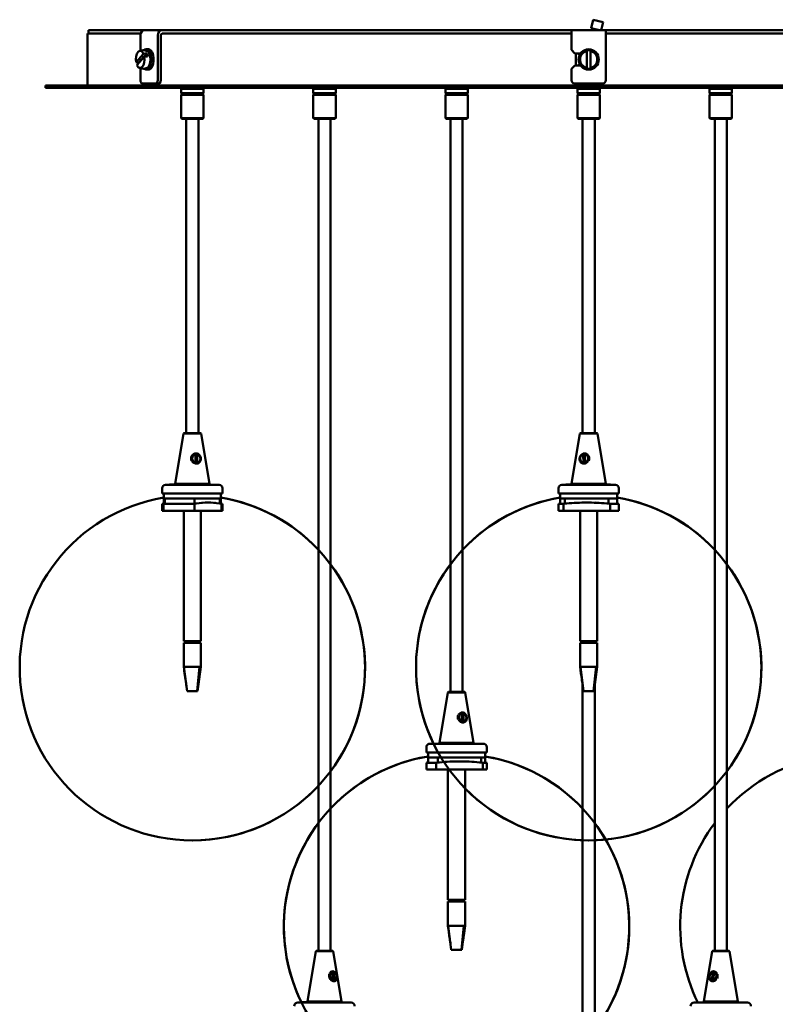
# Model space of a CAD drawing. Header units: millimetres. Extents: x 118 to 2000, y 588 to 2805.
# Tile 3 of 8: x 118 to 556, y 2061 to 2631. Entities that reach past the tile are written whole.
import ezdxf

# ---------------------------------------------------------------- set-up
doc = ezdxf.new("R2010")
doc.units = ezdxf.units.MM
doc.header["$LTSCALE"] = 10
doc.layers.add('Widoczne (ISO)', color=7, linetype='Continuous', lineweight=50)

msp = doc.modelspace()

# ---------------------------------------------------------------- linework, layer by layer
at = {"layer": 'Widoczne (ISO)', "linetype": 'Continuous', "lineweight": 50}
for p, q in [((450.46, 2631.18), (449.25, 2626.33)), ((450.46, 2631.18), (456.28, 2629.73)), ((157.82, 2625.14), (190.57, 2625.14)), ((157.82, 2623.14), (157.82, 2625.14)), ((190.57, 2625.14), (200.57, 2625.14)), ((200.57, 2625.14), (200.98, 2625.14)), ((202.33, 2625.14), (200.98, 2625.14)), ((202.33, 2625.14), (436.85, 2625.14)), ((437.82, 2625.14), (436.85, 2625.14)), ((437.82, 2625.14), (457.82, 2625.14)), ((437.82, 2625.14), (437.82, 2622.14)), ((449.25, 2626.33), (454.04, 2625.14)), ((449.74, 2626.21), (449.47, 2625.14)), ((456.28, 2629.73), (455.14, 2625.14)), ((458.78, 2625.14), (457.82, 2625.14)), ((457.82, 2622.14), (457.82, 2625.14)), ((458.78, 2625.14), (693.3, 2625.14)), ((188.12, 2623.14), (157.32, 2623.14)), ((157.32, 2593.14), (157.32, 2623.14)), ((187.97, 2613.64), (187.97, 2622.14)), ((197.97, 2622.14), (197.97, 2596.14)), ((199.71, 2622.14), (199.71, 2596.14)), ((200.98, 2623.14), (200.57, 2623.14)), ((200.98, 2623.14), (201.45, 2623.14)), ((437.7, 2623.14), (201.45, 2623.14)), ((437.7, 2623.14), (437.82, 2623.14)), ((437.82, 2613.64), (437.82, 2622.14)), ((457.82, 2623.14), (457.93, 2623.14)), ((457.82, 2622.14), (457.82, 2596.14)), ((457.93, 2623.14), (694.19, 2623.14)), ((188.12, 2613.34), (187.97, 2613.64)), ((192.63, 2614.04), (191.24, 2614.04)), ((439.82, 2611.64), (437.82, 2613.64)), ((446.82, 2613.43), (446.82, 2613.04)), ((448.82, 2613.04), (448.82, 2613.43)), ((185.41, 2606.56), (189.65, 2611.46)), ((190.15, 2609.72), (185.91, 2604.82)), ((186.97, 2606.36), (191.55, 2611.65)), ((439.82, 2611.64), (443.07, 2611.64)), ((440.3, 2611.64), (440.3, 2604.64)), ((446.82, 2603.24), (446.82, 2613.04)), ((448.82, 2613.04), (448.82, 2603.24)), ((187.97, 2602.64), (188.12, 2602.94)), ((187.97, 2596.14), (187.97, 2602.64)), ((192.63, 2602.24), (191.24, 2602.24)), ((437.82, 2602.64), (439.82, 2604.64)), ((437.82, 2596.14), (437.82, 2602.64)), ((443.07, 2604.64), (439.82, 2604.64)), ((446.82, 2603.24), (446.82, 2602.85)), ((448.82, 2602.85), (448.82, 2603.24)), ((762.82, 2593.14), (132.82, 2593.14)), ((132.82, 2591.64), (132.82, 2593.14)), ((132.82, 2591.64), (762.82, 2591.64)), ((196.97, 2594.14), (188.97, 2594.14)), ((196.97, 2594.14), (198.71, 2594.14)), ((212.03, 2591.64), (211.53, 2591.14)), ((224.53, 2591.14), (211.53, 2591.14)), ((211.53, 2588.64), (211.53, 2591.14)), ((224.03, 2591.64), (224.53, 2591.14)), ((224.53, 2588.64), (224.53, 2591.14)), ((288.63, 2591.64), (288.13, 2591.14)), ((301.13, 2591.14), (288.13, 2591.14)), ((288.13, 2588.64), (288.13, 2591.14)), ((300.63, 2591.64), (301.13, 2591.14)), ((301.13, 2588.64), (301.13, 2591.14)), ((365.22, 2591.64), (364.72, 2591.14)), ((377.72, 2591.14), (364.72, 2591.14)), ((364.72, 2588.64), (364.72, 2591.14)), ((377.22, 2591.64), (377.72, 2591.14)), ((377.72, 2588.64), (377.72, 2591.14)), ((455.82, 2594.14), (439.82, 2594.14)), ((440.3, 2594.14), (440.3, 2593.14)), ((441.82, 2591.64), (441.32, 2591.14)), ((454.32, 2591.14), (441.32, 2591.14)), ((441.32, 2588.64), (441.32, 2591.14)), ((453.82, 2591.64), (454.32, 2591.14)), ((454.32, 2588.64), (454.32, 2591.14)), ((455.33, 2593.14), (455.33, 2594.14)), ((518.41, 2591.64), (517.91, 2591.14)), ((530.91, 2591.14), (517.91, 2591.14)), ((517.91, 2588.64), (517.91, 2591.14)), ((530.41, 2591.64), (530.91, 2591.14)), ((530.91, 2588.64), (530.91, 2591.14)), ((211.53, 2588.64), (224.53, 2588.64)), ((212.03, 2588.14), (211.53, 2588.64)), ((212.03, 2588.14), (211.53, 2587.64)), ((224.53, 2587.64), (211.53, 2587.64)), ((211.53, 2587.64), (211.53, 2574.14)), ((224.03, 2588.14), (212.03, 2588.14)), ((212.03, 2588.14), (224.03, 2588.14)), ((224.03, 2588.14), (224.53, 2588.64)), ((224.03, 2588.14), (224.53, 2587.64)), ((224.53, 2587.64), (224.53, 2574.14)), ((288.13, 2588.64), (301.13, 2588.64)), ((288.63, 2588.14), (288.13, 2588.64)), ((288.63, 2588.14), (288.13, 2587.64)), ((301.13, 2587.64), (288.13, 2587.64)), ((288.13, 2587.64), (288.13, 2574.14)), ((300.63, 2588.14), (288.63, 2588.14)), ((288.63, 2588.14), (300.63, 2588.14)), ((300.63, 2588.14), (301.13, 2588.64)), ((300.63, 2588.14), (301.13, 2587.64)), ((301.13, 2587.64), (301.13, 2574.14)), ((364.72, 2588.64), (377.72, 2588.64)), ((365.22, 2588.14), (364.72, 2588.64)), ((365.22, 2588.14), (364.72, 2587.64)), ((377.72, 2587.64), (364.72, 2587.64)), ((364.72, 2587.64), (364.72, 2574.14)), ((377.22, 2588.14), (365.22, 2588.14)), ((365.22, 2588.14), (377.22, 2588.14)), ((377.22, 2588.14), (377.72, 2588.64)), ((377.22, 2588.14), (377.72, 2587.64)), ((377.72, 2587.64), (377.72, 2574.14)), ((441.32, 2588.64), (454.32, 2588.64)), ((441.82, 2588.14), (441.32, 2588.64)), ((441.82, 2588.14), (441.32, 2587.64)), ((454.32, 2587.64), (441.32, 2587.64)), ((441.32, 2587.64), (441.32, 2574.14)), ((453.82, 2588.14), (441.82, 2588.14)), ((441.82, 2588.14), (453.82, 2588.14)), ((453.82, 2588.14), (454.32, 2588.64)), ((453.82, 2588.14), (454.32, 2587.64)), ((454.32, 2587.64), (454.32, 2574.14)), ((517.91, 2588.64), (530.91, 2588.64)), ((518.41, 2588.14), (517.91, 2588.64)), ((518.41, 2588.14), (517.91, 2587.64)), ((530.91, 2587.64), (517.91, 2587.64)), ((517.91, 2587.64), (517.91, 2574.14)), ((530.41, 2588.14), (518.41, 2588.14)), ((518.41, 2588.14), (530.41, 2588.14)), ((530.41, 2588.14), (530.91, 2588.64)), ((530.41, 2588.14), (530.91, 2587.64)), ((530.91, 2587.64), (530.91, 2574.14)), ((211.53, 2574.14), (224.53, 2574.14)), ((212.03, 2573.64), (211.53, 2574.14)), ((224.03, 2573.64), (212.03, 2573.64)), ((214.53, 2573.64), (214.53, 2391.64)), ((221.53, 2573.64), (221.53, 2391.64)), ((224.03, 2573.64), (224.53, 2574.14)), ((288.13, 2574.14), (301.13, 2574.14)), ((288.63, 2573.64), (288.13, 2574.14)), ((300.63, 2573.64), (288.63, 2573.64)), ((291.13, 2573.64), (291.13, 2091.64)), ((298.13, 2573.64), (298.13, 2091.64)), ((300.63, 2573.64), (301.13, 2574.14)), ((364.72, 2574.14), (377.72, 2574.14)), ((365.22, 2573.64), (364.72, 2574.14)), ((377.22, 2573.64), (365.22, 2573.64)), ((367.72, 2573.64), (367.72, 2241.64)), ((374.72, 2573.64), (374.72, 2241.64)), ((377.22, 2573.64), (377.72, 2574.14)), ((441.32, 2574.14), (454.32, 2574.14)), ((441.82, 2573.64), (441.32, 2574.14)), ((453.82, 2573.64), (441.82, 2573.64)), ((444.32, 2573.64), (444.32, 2391.64)), ((451.32, 2573.64), (451.32, 2391.64)), ((453.82, 2573.64), (454.32, 2574.14)), ((517.91, 2574.14), (530.91, 2574.14)), ((518.41, 2573.64), (517.91, 2574.14)), ((530.41, 2573.64), (518.41, 2573.64)), ((520.91, 2091.64), (520.91, 2573.64)), ((527.91, 2091.64), (527.91, 2573.64)), ((530.41, 2573.64), (530.91, 2574.14)), ((212.98, 2391.34), (208.13, 2362.24)), ((213.33, 2391.64), (212.98, 2391.34)), ((223.08, 2391.34), (212.98, 2391.34)), ((213.33, 2391.64), (222.73, 2391.64)), ((222.73, 2391.64), (223.08, 2391.34)), ((223.08, 2391.34), (227.93, 2362.24)), ((442.77, 2391.34), (437.92, 2362.24)), ((443.12, 2391.64), (442.77, 2391.34)), ((452.87, 2391.34), (442.77, 2391.34)), ((443.12, 2391.64), (452.52, 2391.64)), ((452.52, 2391.64), (452.87, 2391.34)), ((452.87, 2391.34), (457.72, 2362.24)), ((219.84, 2374.5), (219.83, 2379.33)), ((220.78, 2379.28), (220.8, 2374.46)), ((444.74, 2374.45), (444.68, 2379.27)), ((445.62, 2379.34), (445.67, 2374.52)), ((220.33, 2378.99), (220.34, 2374.39)), ((445.2, 2378.98), (445.26, 2374.39)), ((208.13, 2362.24), (227.93, 2362.24)), ((208.13, 2361.84), (208.13, 2362.24)), ((227.93, 2361.74), (227.93, 2362.24)), ((437.92, 2362.24), (457.72, 2362.24)), ((437.92, 2361.84), (437.92, 2362.24)), ((457.72, 2361.74), (457.72, 2362.24)), ((200.53, 2356.64), (200.53, 2359.64)), ((235.53, 2356.64), (200.53, 2356.64)), ((201.53, 2353.64), (201.53, 2356.64)), ((233.53, 2361.64), (202.53, 2361.64)), ((204.82, 2361.84), (208.29, 2361.84)), ((204.82, 2361.84), (204.82, 2361.64)), ((208.29, 2361.74), (219.73, 2361.74)), ((219.73, 2361.84), (225.22, 2361.84)), ((225.22, 2361.84), (225.22, 2361.64)), ((225.22, 2361.74), (227.93, 2361.74)), ((227.83, 2361.64), (227.93, 2361.74)), ((234.53, 2353.64), (234.53, 2356.64)), ((235.53, 2356.64), (235.53, 2359.64)), ((430.32, 2356.64), (430.32, 2359.64)), ((465.32, 2356.64), (430.32, 2356.64)), ((431.32, 2353.64), (431.32, 2356.64)), ((463.32, 2361.64), (432.32, 2361.64)), ((434.62, 2361.84), (438.04, 2361.84)), ((434.62, 2361.84), (434.62, 2361.64)), ((438.04, 2361.74), (449.35, 2361.74)), ((449.35, 2361.84), (454.84, 2361.84)), ((454.84, 2361.84), (454.84, 2361.64)), ((454.84, 2361.74), (457.72, 2361.74)), ((457.62, 2361.64), (457.72, 2361.74)), ((457.72, 2361.84), (460.49, 2361.84)), ((460.49, 2361.84), (460.49, 2361.64)), ((464.32, 2353.64), (464.32, 2356.64)), ((465.32, 2356.64), (465.32, 2359.64)), ((201.21, 2350.64), (200.53, 2350.64)), ((200.53, 2346.64), (200.53, 2350.64)), ((201.21, 2350.64), (201.21, 2346.64)), ((219.24, 2350.64), (201.21, 2350.64)), ((234.53, 2353.64), (201.53, 2353.64)), ((201.53, 2350.78), (201.53, 2353.64)), ((202.13, 2353.64), (219.34, 2353.64)), ((202.13, 2350.78), (202.13, 2353.64)), ((219.24, 2346.64), (219.24, 2350.64)), ((219.34, 2350.78), (219.34, 2353.64)), ((233.93, 2350.81), (233.93, 2353.64)), ((234.53, 2350.78), (234.53, 2353.64)), ((235.53, 2350.64), (234.85, 2350.64)), ((234.85, 2350.64), (234.85, 2346.64)), ((235.53, 2346.64), (235.53, 2350.64)), ((433.13, 2350.64), (430.32, 2350.64)), ((430.32, 2346.64), (430.32, 2350.64)), ((464.32, 2353.64), (431.32, 2353.64)), ((431.32, 2353.64), (434.06, 2353.64)), ((431.32, 2350.78), (431.32, 2353.64)), ((433.13, 2346.64), (433.13, 2350.64)), ((434.06, 2350.78), (434.06, 2353.64)), ((459.38, 2353.64), (464.32, 2353.64)), ((459.38, 2350.78), (459.38, 2353.64)), ((460.21, 2350.64), (460.21, 2346.64)), ((465.32, 2350.64), (460.21, 2350.64)), ((464.32, 2350.78), (464.32, 2353.64)), ((465.32, 2346.64), (465.32, 2350.64)), ((201.21, 2346.64), (200.53, 2346.64)), ((219.24, 2346.64), (201.21, 2346.64)), ((213.03, 2346.64), (213.03, 2271.14)), ((234.85, 2346.64), (219.24, 2346.64)), ((223.03, 2346.64), (223.03, 2271.14)), ((235.53, 2346.64), (234.85, 2346.64)), ((433.13, 2346.64), (430.32, 2346.64)), ((460.21, 2346.64), (433.13, 2346.64)), ((442.82, 2346.64), (442.82, 2271.14)), ((452.82, 2346.64), (452.82, 2271.14)), ((465.32, 2346.64), (460.21, 2346.64)), ((213.03, 2271.14), (223.03, 2271.14)), ((213.85, 2270.14), (213.85, 2271.14)), ((215.96, 2271.14), (215.96, 2270.14)), ((218.8, 2270.14), (218.8, 2271.14)), ((221.74, 2271.14), (221.74, 2270.14)), ((222.21, 2270.14), (222.21, 2271.14)), ((442.82, 2271.14), (452.82, 2271.14)), ((443.65, 2270.14), (443.65, 2271.14)), ((445.81, 2271.14), (445.81, 2270.14)), ((448.65, 2270.14), (448.65, 2271.14)), ((451.56, 2271.14), (451.56, 2270.14)), ((451.98, 2270.14), (451.98, 2271.14)), ((223.03, 2270.14), (213.03, 2270.14)), ((213.03, 2270.14), (213.03, 2256.14)), ((223.03, 2270.14), (223.03, 2256.14)), ((452.82, 2270.14), (442.82, 2270.14)), ((442.82, 2270.14), (442.82, 2256.14)), ((452.82, 2270.14), (452.82, 2256.14)), ((213.03, 2256.14), (213.19, 2256.14)), ((214.95, 2242.14), (213.19, 2256.14)), ((213.19, 2256.14), (222.24, 2256.14)), ((220.87, 2242.14), (222.24, 2256.14)), ((222.24, 2256.14), (223.03, 2256.14)), ((442.82, 2256.14), (443, 2256.14)), ((444.74, 2242.14), (443, 2256.14)), ((443, 2256.14), (452.07, 2256.14)), ((450.68, 2242.14), (452.07, 2256.14)), ((452.07, 2256.14), (452.82, 2256.14)), ((221.11, 2242.14), (221.44, 2244.76)), ((444.32, 2245.49), (444.32, 1941.64)), ((450.89, 2242.14), (451.18, 2244.43)), ((451.32, 2245.51), (451.32, 1941.64)), ((216.04, 2242.14), (214.95, 2242.14)), ((219.79, 2242.14), (216.04, 2242.14)), ((220.87, 2242.14), (219.79, 2242.14)), ((221.11, 2242.14), (220.87, 2242.14)), ((366.17, 2241.34), (361.32, 2212.24)), ((366.52, 2241.64), (366.17, 2241.34)), ((376.27, 2241.34), (366.17, 2241.34)), ((366.52, 2241.64), (375.92, 2241.64)), ((375.92, 2241.64), (376.27, 2241.34)), ((376.27, 2241.34), (381.12, 2212.24)), ((445.83, 2242.14), (444.74, 2242.14)), ((449.59, 2242.14), (445.83, 2242.14)), ((450.68, 2242.14), (449.59, 2242.14)), ((450.89, 2242.14), (450.68, 2242.14)), ((374.35, 2224.52), (374.31, 2229.34)), ((374.49, 2228.97), (374.53, 2224.4)), ((375.2, 2229.26), (375.24, 2224.44)), ((353.72, 2206.64), (353.72, 2209.64)), ((386.72, 2211.64), (355.72, 2211.64)), ((361.32, 2212.24), (381.12, 2212.24)), ((361.32, 2211.74), (361.32, 2212.24)), ((361.32, 2211.74), (375.22, 2211.74)), ((361.42, 2211.64), (361.32, 2211.74)), ((375.22, 2211.84), (380.57, 2211.84)), ((380.57, 2211.84), (380.57, 2211.64)), ((380.57, 2211.74), (381.12, 2211.74)), ((381.02, 2211.64), (381.12, 2211.74)), ((381.12, 2211.74), (381.12, 2212.24)), ((388.72, 2206.64), (388.72, 2209.64)), ((388.72, 2206.64), (353.72, 2206.64)), ((354.72, 2203.64), (354.72, 2206.64)), ((387.72, 2203.64), (354.72, 2203.64)), ((354.72, 2203.64), (360.28, 2203.64)), ((354.72, 2200.78), (354.72, 2203.64)), ((360.28, 2200.78), (360.28, 2203.64)), ((385.43, 2203.64), (387.72, 2203.64)), ((385.43, 2200.78), (385.43, 2203.64)), ((387.72, 2203.64), (387.72, 2206.64)), ((387.72, 2200.78), (387.72, 2203.64)), ((359.49, 2200.64), (353.72, 2200.64)), ((353.72, 2196.64), (353.72, 2200.64)), ((359.49, 2196.64), (353.72, 2196.64)), ((359.49, 2196.64), (359.49, 2200.64)), ((386.38, 2196.64), (359.49, 2196.64)), ((366.22, 2196.64), (366.22, 2121.14)), ((376.22, 2196.64), (376.22, 2121.14)), ((386.38, 2200.64), (386.38, 2196.64)), ((388.72, 2200.64), (386.38, 2200.64)), ((388.72, 2196.64), (386.38, 2196.64)), ((388.72, 2196.64), (388.72, 2200.64)), ((217.92, 2155.65), (218.14, 2155.65)), ((217.92, 2155.65), (218.14, 2155.65)), ((217.92, 2155.65), (218.14, 2155.65)), ((217.92, 2155.65), (218.14, 2155.65)), ((447.71, 2155.65), (447.93, 2155.65)), ((447.71, 2155.65), (447.93, 2155.65)), ((366.22, 2121.14), (376.22, 2121.14)), ((376.22, 2120.14), (366.22, 2120.14)), ((366.22, 2120.14), (366.22, 2106.14)), ((367.02, 2120.14), (367.02, 2121.14)), ((369.05, 2121.14), (369.05, 2120.14)), ((371.87, 2120.14), (371.87, 2121.14)), ((374.88, 2121.14), (374.88, 2120.14)), ((375.42, 2120.14), (375.42, 2121.14)), ((376.22, 2120.14), (376.22, 2106.14)), ((366.22, 2106.14), (366.35, 2106.14)), ((368.13, 2092.14), (366.35, 2106.14)), ((366.35, 2106.14), (375.35, 2106.14)), ((374.03, 2092.14), (375.35, 2106.14)), ((375.35, 2106.14), (376.22, 2106.14)), ((374.31, 2092.14), (374.72, 2095.4)), ((289.58, 2091.34), (284.73, 2062.24)), ((289.93, 2091.64), (289.58, 2091.34)), ((299.68, 2091.34), (289.58, 2091.34)), ((289.93, 2091.64), (299.33, 2091.64)), ((299.33, 2091.64), (299.68, 2091.34)), ((299.68, 2091.34), (304.53, 2062.24)), ((369.21, 2092.14), (368.13, 2092.14)), ((372.95, 2092.14), (369.21, 2092.14)), ((374.03, 2092.14), (372.95, 2092.14)), ((374.31, 2092.14), (374.03, 2092.14)), ((519.36, 2091.34), (514.51, 2062.24)), ((519.71, 2091.64), (519.36, 2091.34)), ((529.46, 2091.34), (519.36, 2091.34)), ((519.71, 2091.64), (529.11, 2091.64)), ((529.11, 2091.64), (529.46, 2091.34)), ((529.46, 2091.34), (534.31, 2062.24)), ((299.52, 2074.56), (299.41, 2079.35)), ((300.14, 2079.23), (300.25, 2074.43)), ((301.51, 2077.45), (301.5, 2077.47)), ((301.58, 2077.16), (301.59, 2077.13)), ((519.46, 2074.44), (519.52, 2079.24)), ((520.32, 2079.35), (520.26, 2074.55)), ((310.13, 2061.64), (279.13, 2061.64)), ((281.39, 2061.84), (285.21, 2061.84)), ((281.39, 2061.84), (281.39, 2061.64)), ((284.73, 2062.24), (304.53, 2062.24)), ((284.73, 2061.84), (284.73, 2062.24)), ((285.21, 2061.74), (297.63, 2061.74)), ((297.63, 2061.84), (303.07, 2061.84)), ((303.07, 2061.84), (303.07, 2061.64)), ((303.07, 2061.74), (304.53, 2061.74)), ((304.43, 2061.64), (304.53, 2061.74)), ((304.53, 2061.74), (304.53, 2062.24)), ((539.91, 2061.64), (508.91, 2061.64)), ((514.51, 2062.24), (534.31, 2062.24)), ((514.51, 2061.74), (514.51, 2062.24)), ((514.51, 2061.74), (516.96, 2061.74)), ((514.61, 2061.64), (514.51, 2061.74)), ((516.96, 2061.84), (522.44, 2061.84)), ((516.96, 2061.84), (516.96, 2061.64)), ((522.44, 2061.74), (534.31, 2061.74)), ((534.21, 2061.64), (534.31, 2061.74)), ((534.31, 2061.74), (534.31, 2062.24))]:
    msp.add_line(p, q, dxfattribs=at)
msp.add_circle((447.82, 2608.14), 5.9, dxfattribs=at)
for centre, radius, start, end in [((189.51, 2608.14), 5.39, 64.6057, 115.3943), ((447.82, 2608.14), 5.39, 100.7017, 259.2983), ((447.82, 2608.14), 5.39, 79.2983, 100.7017), ((447.82, 2608.14), 5.39, 280.7017, 79.2983), ((447.82, 2608.14), 5, 101.537, 258.463), ((447.82, 2608.14), 5, 281.537, 78.463), ((189.51, 2608.14), 5.39, 244.6057, 295.3943), ((447.82, 2608.14), 5.39, 259.2983, 280.7017), ((439.82, 2596.14), 2, 180, 270), ((455.82, 2596.14), 2, 270, 0), ((202.53, 2359.64), 2, 90, 180), ((233.53, 2359.64), 2, 0, 90), ((432.32, 2359.64), 2, 90, 180), ((463.32, 2359.64), 2, 0, 90), ((217.92, 2255.65), 100, 99.4329, 270), ((217.92, 2255.65), 100, 99.4329, 270), ((214.96, 2251.69), 100, 97.7199, 98.2985), ((218.14, 2255.65), 100, 270, 80.5671), ((221.1, 2251.69), 100, 84.0537, 84.4052), ((218.14, 2255.65), 100, 43.1267, 80.5671), ((221.1, 2251.69), 100, 81.7015, 82.2801), ((447.71, 2255.65), 100, 99.4329, 270), ((447.71, 2255.65), 100, 99.4329, 136.8733), ((444.75, 2251.69), 100, 97.7199, 98.2985), ((447.93, 2255.65), 100, 270, 80.5671), ((447.93, 2255.65), 100, 43.1267, 80.5671), ((450.88, 2251.69), 100, 81.7015, 82.2801), ((218.14, 2255.65), 100, 323.1152, 36.8848), ((447.71, 2255.65), 100, 143.1152, 206.1111), ((447.93, 2255.65), 100, 323.1152, 36.8848), ((355.72, 2209.64), 2, 90, 180), ((386.72, 2209.64), 2, 0, 90), ((371.11, 2105.65), 100, 99.4329, 270), ((371.11, 2105.65), 100, 99.4329, 136.8733), ((371.33, 2105.65), 100, 270, 80.5671), ((371.33, 2105.65), 100, 43.1267, 80.5671), ((600.9, 2105.65), 100, 99.4329, 136.8733), ((368.15, 2101.69), 100, 97.7199, 98.2985), ((374.29, 2101.69), 100, 81.7015, 82.2801), ((218.14, 2255.65), 100, 270, 316.8733), ((447.71, 2255.65), 100, 224.3696, 268.0577), ((447.93, 2255.65), 100, 271.9423, 316.8733), ((371.11, 2105.65), 100, 143.1152, 206.1111), ((371.33, 2105.65), 100, 323.1152, 36.8848), ((600.9, 2105.65), 100, 143.1152, 206.1111), ((217.92, 2255.65), 100, 270, 270.0635), ((217.92, 2255.65), 100, 270, 270.0635), ((218.14, 2255.65), 100, 269.9365, 270), ((218.14, 2255.65), 100, 269.9365, 270), ((447.71, 2255.65), 100, 270, 270.0635), ((447.93, 2255.65), 100, 269.9365, 270), ((279.13, 2059.64), 2, 90, 180), ((310.13, 2059.64), 2, 0, 90), ((508.91, 2059.64), 2, 90, 180), ((539.91, 2059.64), 2, 0, 90)]:
    msp.add_arc(centre, radius, start, end, dxfattribs=at)
for centre, major_axis, ratio, start_param, end_param in [((190.57, 2622.14), (0, 3), 0.866025, 0, 1.570796), ((200.57, 2622.14), (0, 3), 0.866025, 0, 1.570796), ((200.57, 2622.14), (0, 1), 0.866025, 0, 1.570796), ((187.78, 2608.14), (0, 5), 0.5, 5.437346, 8.176222), ((191.24, 2608.14), (0, -5.9), 0.5, 5.85274, 9.855224), ((192.63, 2608.14), (0, 5.9), 0.5, 3.141593, 6.283185), ((187.78, 2608.14), (0, -5), 0.5, 5.437346, 8.176222), ((189.26, 2609.01), (5.08, 1.47), 0.433013, 0.982794, 1.37039), ((189.76, 2607.27), (-5.08, -1.47), 0.433013, 4.124386, 4.511983), ((189.51, 2608.14), (0, -5.39), 0.5, 1.907616, 2.281175), ((191.24, 2608.14), (0, -5), 0.5, 0.233044, 2.908549), ((189.26, 2609.01), (-5.08, -1.47), 0.433013, 0.595197, 0.982794), ((189.51, 2608.14), (0, 5.39), 0.5, 1.907616, 1.958034), ((188.97, 2596.14), (0, -2), 0.5, 4.712389, 6.283185), ((196.97, 2596.14), (0, -2), 0.5, 0, 1.570796), ((198.71, 2596.14), (0, -2), 0.5, 0, 1.570796), ((220.31, 2376.89), (-1.2, 2.19), 0.939185, 5.96211, 8.700987), ((220.31, 2376.89), (1.2, -2.19), 0.939185, 5.96211, 8.700987), ((445.18, 2376.89), (-1.06, -2.26), 0.922493, 3.827332, 6.566209), ((445.18, 2376.89), (1.06, 2.26), 0.922493, 3.827332, 6.566209), ((220.16, 2376.81), (1.44, -2.63), 0.939185, 3.759969, 4.656589), ((220.16, 2376.81), (-1.44, 2.63), 0.939185, 3.821626, 4.718246), ((445.35, 2376.81), (-1.28, -2.71), 0.922493, 4.642912, 5.539532), ((445.35, 2376.81), (1.28, 2.71), 0.922493, 4.704569, 5.60119), ((374.54, 2226.81), (0.99, -2.83), 0.867256, 3.938682, 4.835302), ((374.77, 2226.89), (-0.83, 2.36), 0.867256, 6.110148, 8.849025), ((374.77, 2226.89), (0.83, -2.36), 0.867256, 6.110148, 8.849025), ((374.54, 2226.81), (-0.99, 2.83), 0.867256, 4.000339, 4.896959), ((299.49, 2076.81), (0.7, -2.92), 0.706489, 4.066097, 4.962717), ((299.83, 2076.89), (-0.58, 2.43), 0.706489, 6.19004, 8.928917), ((299.83, 2076.89), (0.58, -2.43), 0.706489, 6.19004, 8.928917), ((299.49, 2076.81), (-0.7, 2.92), 0.706489, 4.771473, 5.024375), ((299.49, 2076.81), (-0.7, 2.92), 0.706489, 4.127754, 4.653305), ((520.19, 2076.81), (-0.8, -2.89), 0.784316, 4.445557, 5.342177), ((519.89, 2076.89), (-0.66, -2.41), 0.784316, 3.665534, 6.404411), ((519.89, 2076.89), (0.66, 2.41), 0.784316, 3.665534, 6.404411), ((520.19, 2076.81), (0.8, 2.89), 0.784316, 4.507214, 5.403834)]:
    msp.add_ellipse(centre, major_axis=major_axis, ratio=ratio, start_param=start_param, end_param=end_param, dxfattribs=at)
for points, knots in [([(222.48, 2378.35), (222.42, 2378.46), (222.36, 2378.56), (222.14, 2378.87), (221.97, 2379.06), (221.49, 2379.45), (221.16, 2379.63), (220.37, 2379.84), (219.93, 2379.84), (219, 2379.59), (218.54, 2379.31), (218.02, 2378.79), (217.86, 2378.58), (217.72, 2378.35)], [-1.3768933, -1.3768933, -1.3768933, -1.3768933, -1.3483265, -1.3483265, -1.2816566, -1.2816566, -1.1890401, -1.1890401, -1.0764237, -1.0764237, -0.9535572, -0.9535572, -0.8903475, -0.8903475, -0.8903475, -0.8903475]), ([(219.82, 2379.23), (220.06, 2379.25), (220.3, 2379.23), (220.56, 2379.17), (220.59, 2379.16), (220.62, 2379.15)], [1.11025863, 1.11025863, 1.11025863, 1.11025863, 1.18904011, 1.18904011, 1.19832555, 1.19832555, 1.19832555, 1.19832555]), ([(447.75, 2378.35), (447.7, 2378.46), (447.63, 2378.56), (447.4, 2378.87), (447.22, 2379.06), (446.71, 2379.45), (446.35, 2379.63), (445.55, 2379.84), (445.12, 2379.84), (444.24, 2379.59), (443.82, 2379.31), (443.36, 2378.79), (443.21, 2378.58), (443.08, 2378.35)], [-1.3768933, -1.3768933, -1.3768933, -1.3768933, -1.3483265, -1.3483265, -1.2816566, -1.2816566, -1.1890401, -1.1890401, -1.0764237, -1.0764237, -0.9535572, -0.9535572, -0.8903475, -0.8903475, -0.8903475, -0.8903475]), ([(444.87, 2379.14), (444.91, 2379.15), (444.95, 2379.16), (445.2, 2379.23), (445.41, 2379.25), (445.62, 2379.23)], [1.06258675, 1.06258675, 1.06258675, 1.06258675, 1.07642374, 1.07642374, 1.14762783, 1.14762783, 1.14762783, 1.14762783]), ([(217.79, 2375.44), (217.86, 2375.33), (217.94, 2375.22), (218.28, 2374.8), (218.6, 2374.55), (219.26, 2374.2), (219.58, 2374.09), (220.08, 2373.99), (220.27, 2373.97), (220.46, 2373.97)], [-0.6446041, -0.6446041, -0.6446041, -0.6446041, -0.6130199, -0.6130199, -0.5124691, -0.5124691, -0.4351224, -0.4351224, -0.3867806, -0.3867806, -0.3867806, -0.3867806]), ([(220.28, 2374.39), (220.14, 2374.39), (219.99, 2374.4), (219.83, 2374.43), (219.83, 2374.43), (219.82, 2374.43)], [0.38678064, 0.38678064, 0.38678064, 0.38678064, 0.43512236, 0.43512236, 0.43658323, 0.43658323, 0.43658323, 0.43658323]), ([(220.46, 2373.97), (220.7, 2373.97), (220.94, 2374.01), (221.5, 2374.16), (221.8, 2374.31), (222.32, 2374.74), (222.52, 2375.02), (222.69, 2375.38), (222.7, 2375.41), (222.71, 2375.44)], [-1.8804602, -1.8804602, -1.8804602, -1.8804602, -1.8174362, -1.8174362, -1.7291563, -1.7291563, -1.6302741, -1.6302741, -1.6226367, -1.6226367, -1.6226367, -1.6226367]), ([(442.83, 2375.44), (442.87, 2375.33), (442.92, 2375.22), (443.15, 2374.8), (443.38, 2374.55), (443.91, 2374.2), (444.18, 2374.09), (444.64, 2373.99), (444.82, 2373.97), (445, 2373.97)], [-0.6446041, -0.6446041, -0.6446041, -0.6446041, -0.6130199, -0.6130199, -0.5124691, -0.5124691, -0.4351224, -0.4351224, -0.3867806, -0.3867806, -0.3867806, -0.3867806]), ([(445, 2373.97), (445.24, 2373.97), (445.49, 2374.01), (446.09, 2374.16), (446.44, 2374.31), (447.09, 2374.74), (447.38, 2375.02), (447.63, 2375.38), (447.65, 2375.41), (447.67, 2375.44)], [-1.8804602, -1.8804602, -1.8804602, -1.8804602, -1.8174362, -1.8174362, -1.7291563, -1.7291563, -1.6302741, -1.6302741, -1.6226367, -1.6226367, -1.6226367, -1.6226367]), ([(219.24, 2350.64), (219.61, 2350.71), (219.98, 2350.78), (222.64, 2351.22), (224.89, 2351.37), (229.19, 2351.37), (231.45, 2351.22), (234.1, 2350.78), (234.48, 2350.71), (234.85, 2350.64)], [28.725417, 28.725417, 28.725417, 28.725417, 28.907696, 28.907696, 30.033003, 30.033003, 31.15831, 31.15831, 31.340589, 31.340589, 31.340589, 31.340589]), ([(223.92, 2351.33), (223.91, 2351.33), (223.9, 2351.32), (223.81, 2351.31), (223.71, 2351.3), (223.5, 2351.29), (223.42, 2351.29), (223.32, 2351.29)], [-0.1322104, -0.1322104, -0.1322104, -0.1322104, -0.1186522, -0.1186522, -0.0593509, -0.0593509, -0.0254435, -0.0254435, -0.0254435, -0.0254435]), ([(433.13, 2350.64), (433.78, 2350.71), (434.42, 2350.78), (439.03, 2351.22), (442.94, 2351.37), (450.4, 2351.37), (454.31, 2351.22), (458.92, 2350.78), (459.56, 2350.71), (460.21, 2350.64)], [28.725417, 28.725417, 28.725417, 28.725417, 28.907696, 28.907696, 30.033003, 30.033003, 31.15831, 31.15831, 31.340589, 31.340589, 31.340589, 31.340589]), ([(452.46, 2351.29), (452.42, 2351.29), (452.39, 2351.29), (452.22, 2351.29), (452.1, 2351.3), (451.79, 2351.31), (451.62, 2351.32), (451.45, 2351.33), (451.44, 2351.33), (451.43, 2351.33)], [-0.9204615, -0.9204615, -0.9204615, -0.9204615, -0.9089564, -0.9089564, -0.8706849, -0.8706849, -0.8171233, -0.8171233, -0.813822, -0.813822, -0.813822, -0.813822]), ([(214.62, 2244.76), (214.54, 2245.42), (214.45, 2246.09), (214.15, 2248.24), (213.94, 2249.71), (213.5, 2252.84), (213.27, 2254.49), (213.03, 2256.14)], [0, 0, 0, 0, 0.203157, 0.203157, 0.649996, 0.649996, 1.15044, 1.15044, 1.15044, 1.15044]), ([(223.03, 2256.14), (222.76, 2254.24), (222.49, 2252.35), (221.96, 2248.55), (221.68, 2246.62), (221.44, 2244.76)], [0, 0, 0, 0, 0.574495, 0.574495, 1.149999, 1.149999, 1.149999, 1.149999]), ([(444.45, 2244.43), (444.39, 2244.92), (444.33, 2245.42), (444.12, 2246.92), (443.98, 2247.93), (443.5, 2251.33), (443.16, 2253.74), (442.82, 2256.14)], [0, 0, 0, 0, 0.152613, 0.152613, 0.456209, 0.456209, 1.184685, 1.184685, 1.184685, 1.184685]), ([(452.82, 2256.14), (452.54, 2254.19), (452.26, 2252.24), (451.71, 2248.33), (451.41, 2246.33), (451.18, 2244.43)], [0, 0, 0, 0, 0.591388, 0.591388, 1.183977, 1.183977, 1.183977, 1.183977]), ([(376.64, 2228.35), (376.59, 2228.46), (376.53, 2228.56), (376.34, 2228.87), (376.18, 2229.06), (375.75, 2229.45), (375.45, 2229.63), (374.74, 2229.84), (374.33, 2229.84), (373.46, 2229.59), (373.02, 2229.31), (372.53, 2228.79), (372.38, 2228.58), (372.25, 2228.35)], [-1.3768933, -1.3768933, -1.3768933, -1.3768933, -1.3483265, -1.3483265, -1.2816566, -1.2816566, -1.1890401, -1.1890401, -1.0764237, -1.0764237, -0.9535572, -0.9535572, -0.8903475, -0.8903475, -0.8903475, -0.8903475]), ([(372.4, 2225.44), (372.48, 2225.33), (372.56, 2225.22), (372.91, 2224.8), (373.23, 2224.55), (373.88, 2224.2), (374.18, 2224.09), (374.65, 2223.99), (374.84, 2223.97), (375.01, 2223.97)], [-0.6446041, -0.6446041, -0.6446041, -0.6446041, -0.6130199, -0.6130199, -0.5124691, -0.5124691, -0.4351224, -0.4351224, -0.3867806, -0.3867806, -0.3867806, -0.3867806]), ([(374.31, 2229.24), (374.48, 2229.24), (374.64, 2229.22), (374.85, 2229.16), (374.9, 2229.15), (374.94, 2229.13)], [1.12966507, 1.12966507, 1.12966507, 1.12966507, 1.18904011, 1.18904011, 1.20591577, 1.20591577, 1.20591577, 1.20591577]), ([(375.01, 2223.97), (375.23, 2223.97), (375.45, 2224.01), (375.95, 2224.16), (376.21, 2224.31), (376.64, 2224.74), (376.81, 2225.02), (376.93, 2225.38), (376.94, 2225.41), (376.95, 2225.44)], [-1.8804602, -1.8804602, -1.8804602, -1.8804602, -1.8174362, -1.8174362, -1.7291563, -1.7291563, -1.6302741, -1.6302741, -1.6226367, -1.6226367, -1.6226367, -1.6226367]), ([(374.73, 2224.39), (374.6, 2224.39), (374.46, 2224.4), (374.32, 2224.43), (374.31, 2224.43), (374.31, 2224.43)], [0.38678064, 0.38678064, 0.38678064, 0.38678064, 0.43512236, 0.43512236, 0.43528193, 0.43528193, 0.43528193, 0.43528193]), ([(359.49, 2200.64), (360.13, 2200.71), (360.77, 2200.78), (365.35, 2201.22), (369.23, 2201.37), (376.64, 2201.37), (380.52, 2201.22), (385.1, 2200.78), (385.74, 2200.71), (386.38, 2200.64)], [28.725417, 28.725417, 28.725417, 28.725417, 28.907696, 28.907696, 30.033003, 30.033003, 31.15831, 31.15831, 31.340589, 31.340589, 31.340589, 31.340589]), ([(378.56, 2201.29), (378.52, 2201.29), (378.49, 2201.29), (378.34, 2201.29), (378.22, 2201.3), (377.92, 2201.31), (377.74, 2201.32), (377.55, 2201.33), (377.54, 2201.33), (377.53, 2201.33)], [-0.9204615, -0.9204615, -0.9204615, -0.9204615, -0.9089564, -0.9089564, -0.8706849, -0.8706849, -0.8171233, -0.8171233, -0.813822, -0.813822, -0.813822, -0.813822]), ([(367.72, 2095.4), (367.58, 2096.48), (367.43, 2097.57), (366.93, 2101.15), (366.58, 2103.64), (366.22, 2106.14)], [0, 0, 0, 0, 0.328661, 0.328661, 1.085215, 1.085215, 1.085215, 1.085215]), ([(376.22, 2106.14), (375.95, 2104.22), (375.68, 2102.3), (375.31, 2099.74), (375.22, 2099.1), (375.13, 2098.45)], [0, 0, 0, 0, 0.5814709, 0.5814709, 0.7759677, 0.7759677, 0.7759677, 0.7759677]), ([(301.14, 2078.35), (301.1, 2078.46), (301.05, 2078.56), (300.9, 2078.87), (300.78, 2079.06), (300.45, 2079.45), (300.22, 2079.63), (299.65, 2079.84), (299.32, 2079.84), (298.59, 2079.59), (298.22, 2079.31), (297.8, 2078.79), (297.67, 2078.58), (297.56, 2078.35)], [-1.3768933, -1.3768933, -1.3768933, -1.3768933, -1.3483265, -1.3483265, -1.2816566, -1.2816566, -1.1890401, -1.1890401, -1.0764237, -1.0764237, -0.9535572, -0.9535572, -0.8903475, -0.8903475, -0.8903475, -0.8903475]), ([(299.42, 2079.22), (299.47, 2079.21), (299.52, 2079.19), (299.64, 2079.15), (299.7, 2079.13), (299.76, 2079.09)], [1.16510247, 1.16510247, 1.16510247, 1.16510247, 1.18904011, 1.18904011, 1.21761905, 1.21761905, 1.21761905, 1.21761905]), ([(522.29, 2078.35), (522.24, 2078.46), (522.18, 2078.56), (521.98, 2078.87), (521.82, 2079.06), (521.36, 2079.45), (521.05, 2079.63), (520.35, 2079.84), (519.99, 2079.84), (519.26, 2079.59), (518.92, 2079.31), (518.54, 2078.79), (518.42, 2078.58), (518.32, 2078.35)], [-1.3768933, -1.3768933, -1.3768933, -1.3768933, -1.3483265, -1.3483265, -1.2816566, -1.2816566, -1.1890401, -1.1890401, -1.0764237, -1.0764237, -0.9535572, -0.9535572, -0.8903475, -0.8903475, -0.8903475, -0.8903475]), ([(519.84, 2079.11), (519.9, 2079.13), (519.95, 2079.15), (520.11, 2079.2), (520.21, 2079.22), (520.32, 2079.23)], [1.05381927, 1.05381927, 1.05381927, 1.05381927, 1.07642374, 1.07642374, 1.11794343, 1.11794343, 1.11794343, 1.11794343]), ([(297.84, 2075.44), (297.91, 2075.33), (297.99, 2075.22), (298.33, 2074.8), (298.63, 2074.55), (299.21, 2074.2), (299.47, 2074.09), (299.88, 2073.99), (300.03, 2073.97), (300.17, 2073.97)], [-0.6446041, -0.6446041, -0.6446041, -0.6446041, -0.6130199, -0.6130199, -0.5124691, -0.5124691, -0.4351224, -0.4351224, -0.3867806, -0.3867806, -0.3867806, -0.3867806]), ([(300.17, 2073.97), (300.35, 2073.97), (300.53, 2074.01), (300.91, 2074.16), (301.09, 2074.31), (301.38, 2074.74), (301.47, 2075.02), (301.53, 2075.38), (301.54, 2075.41), (301.54, 2075.44)], [-1.8804602, -1.8804602, -1.8804602, -1.8804602, -1.8174362, -1.8174362, -1.7291563, -1.7291563, -1.6302741, -1.6302741, -1.6226367, -1.6226367, -1.6226367, -1.6226367]), ([(517.96, 2075.44), (517.98, 2075.33), (518.01, 2075.22), (518.15, 2074.8), (518.31, 2074.55), (518.7, 2074.2), (518.91, 2074.09), (519.29, 2073.99), (519.44, 2073.97), (519.59, 2073.97)], [-0.6446041, -0.6446041, -0.6446041, -0.6446041, -0.6130199, -0.6130199, -0.5124691, -0.5124691, -0.4351224, -0.4351224, -0.3867806, -0.3867806, -0.3867806, -0.3867806]), ([(519.59, 2073.97), (519.79, 2073.97), (520.01, 2074.01), (520.55, 2074.16), (520.88, 2074.31), (521.49, 2074.74), (521.77, 2075.02), (522.03, 2075.38), (522.05, 2075.41), (522.07, 2075.44)], [-1.8804602, -1.8804602, -1.8804602, -1.8804602, -1.8174362, -1.8174362, -1.7291563, -1.7291563, -1.6302741, -1.6302741, -1.6226367, -1.6226367, -1.6226367, -1.6226367])]:
    msp.add_open_spline(points, degree=3, knots=knots, dxfattribs=at)
for points, weights in [([(219.83, 2379.33), (219.79, 2379.42), (219.75, 2379.53)], [1, 1.00211629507, 1.00215061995]), ([(220.7, 2379.49), (220.74, 2379.38), (220.78, 2379.28)], [1.00215012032, 1.00219906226, 1]), ([(444.68, 2379.27), (444.72, 2379.36), (444.76, 2379.47)], [1, 1.0022273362, 1.00214849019]), ([(445.69, 2379.53), (445.65, 2379.43), (445.62, 2379.34)], [1.00215005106, 1.00210177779, 1]), ([(219.77, 2374.22), (219.81, 2374.37), (219.84, 2374.5)], [1.00215066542, 1.00218464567, 1]), ([(220.8, 2374.46), (220.76, 2374.32), (220.73, 2374.18)], [1, 1.00211131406, 1.00215044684]), ([(444.82, 2374.18), (444.78, 2374.32), (444.74, 2374.45)], [1.00214989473, 1.00209848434, 1]), ([(445.67, 2374.52), (445.72, 2374.38), (445.76, 2374.23)], [1, 1.00220976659, 1.00214959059]), ([(374.31, 2229.34), (374.26, 2229.43), (374.2, 2229.53)], [1, 1.00209923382, 1.00214993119]), ([(375.08, 2229.47), (375.14, 2229.36), (375.2, 2229.26)], [1.00214805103, 1.00223330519, 1]), ([(374.24, 2224.24), (374.3, 2224.39), (374.35, 2224.52)], [1.00214928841, 1.00221507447, 1]), ([(375.24, 2224.44), (375.18, 2224.32), (375.13, 2224.17)], [1, 1.00209623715, 1.00214978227]), ([(299.41, 2079.35), (299.33, 2079.44), (299.25, 2079.54)], [1, 1.00208131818, 1.00214891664]), ([(299.96, 2079.44), (300.05, 2079.33), (300.14, 2079.23)], [1.00214172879, 1.00229381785, 1]), ([(519.52, 2079.24), (519.59, 2079.34), (519.67, 2079.45)], [1, 1.00227105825, 1.0021445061]), ([(520.46, 2079.54), (520.38, 2079.44), (520.32, 2079.35)], [1.00214924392, 1.00208655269, 1]), ([(299.36, 2074.27), (299.44, 2074.42), (299.52, 2074.56)], [1.00214473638, 1.00226897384, 1]), ([(300.25, 2074.43), (300.18, 2074.31), (300.1, 2074.17)], [1, 1.00208042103, 1.00214885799]), ([(519.6, 2074.17), (519.52, 2074.31), (519.46, 2074.44)], [1.00214915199, 1.00208504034, 1]), ([(520.26, 2074.55), (520.33, 2074.41), (520.41, 2074.26)], [1, 1.00224868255, 1.00214676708])]:
    msp.add_rational_spline(points, weights, degree=2, dxfattribs=at)
for points in [[(220.64, 2374.41), (220.52, 2374.39), (220.4, 2374.39), (220.28, 2374.39)], [(445.21, 2374.39), (445.11, 2374.39), (445.01, 2374.39), (444.91, 2374.4)], [(445.7, 2374.44), (445.53, 2374.4), (445.36, 2374.39), (445.21, 2374.39)], [(202.13, 2350.81), (201.83, 2350.76), (201.52, 2350.7), (201.21, 2350.64)], [(375, 2224.4), (374.91, 2224.39), (374.82, 2224.39), (374.73, 2224.39)], [(376.22, 2106.14), (375.71, 2102.56), (375.18, 2098.94), (374.72, 2095.4)], [(299.77, 2074.39), (299.67, 2074.39), (299.56, 2074.4), (299.45, 2074.42)], [(299.9, 2074.39), (299.86, 2074.39), (299.81, 2074.39), (299.77, 2074.39)], [(519.94, 2074.39), (519.88, 2074.39), (519.82, 2074.39), (519.76, 2074.4)], [(520.32, 2074.43), (520.19, 2074.4), (520.06, 2074.39), (519.94, 2074.39)]]:
    msp.add_open_spline(points, degree=3, dxfattribs=at)

doc.saveas('drawing.dxf')
